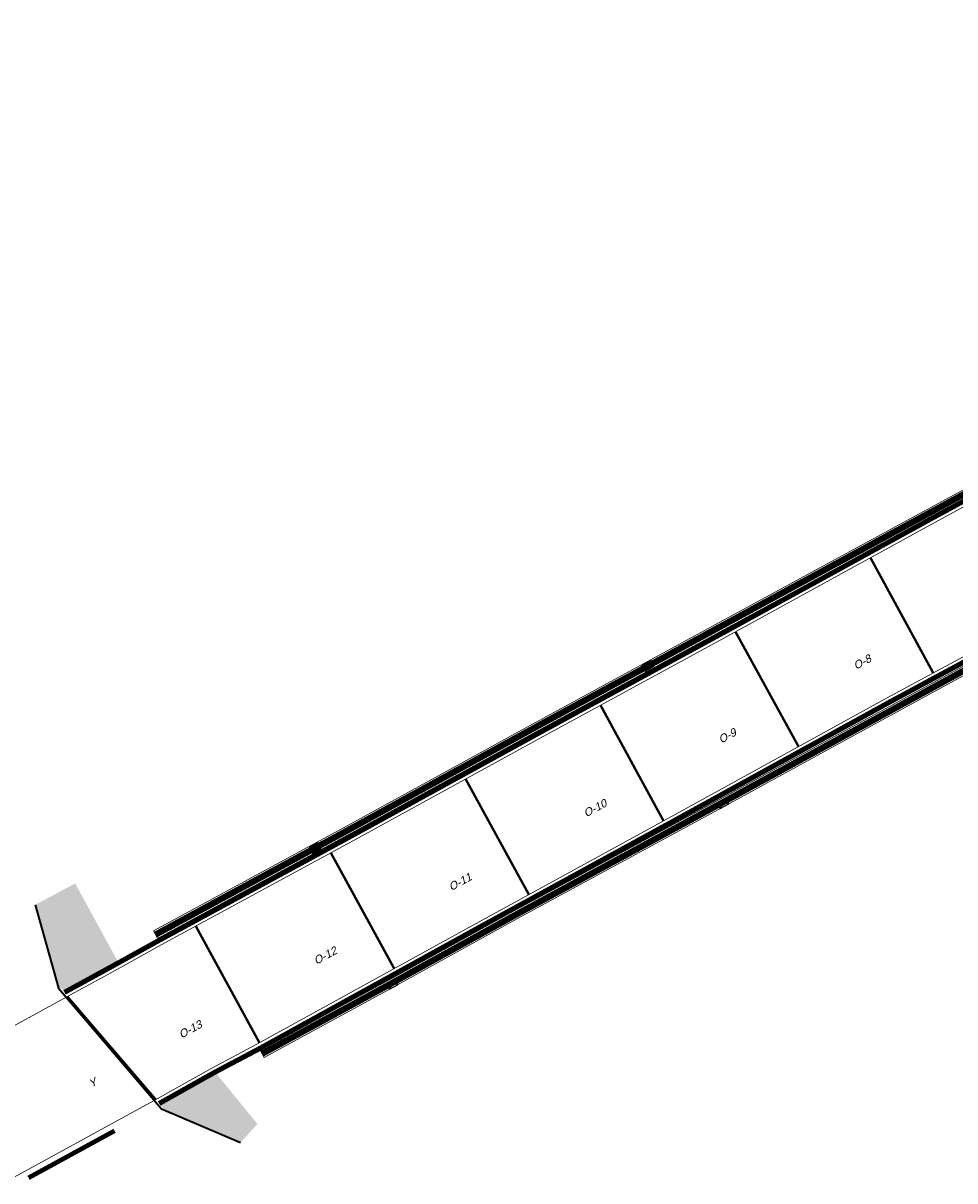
# Model space of a CAD drawing. Header units: metres. Extents: x 182509 to 183878, y 386458 to 386776.
# Tile 3 of 6: x 182714 to 182788, y 386641 to 386732. Entities that reach past the tile are written whole.
import ezdxf

# ---------------------------------------------------------------- set-up
doc = ezdxf.new("R2010")
doc.units = ezdxf.units.M
doc.linetypes.add('DASHED', pattern=[19.05, 12.7, -6.35])
doc.linetypes.add('DASHED2', pattern=[0.375, 0.25, -0.125])
for name, color, linetype, lineweight in [('B-WE-RI-HWA_GOOT_MOLGOOT-KEERMUUR-G', 174, 'DASHED', 18), ('B-WE-VH-KANTVERHARDING-G', 5, 'Continuous', 18), ('N-WE-AM-DETAIL2-GD1', 7, 'DASHED', 40), ('N-WE-BV-LEUNING-G', 210, 'BV-LEUNING-SO', 35), ('N-WE-RI-HWA_KOLK_STRAATKOLK-S-250', 150, 'Continuous', 25), ('N-WE-WE-VOEG KUNSTWERK', 197, 'DASHED2', 25), ('V-WE-GR-BEPLANTING- HOOGTE 2', 125, 'Continuous', 25)]:
    doc.layers.add(name, color=color, linetype=linetype, lineweight=lineweight)
doc.styles.add('ARIAL', font='arial.ttf')
doc.linetypes.add('BV-LEUNING-SO', pattern='A,1,[69,NLCS.SHX,S=0.2,R=0,X=0,Y=0],1', length=2)

# ---------------------------------------------------------------- blocks, each defined once
blk = doc.blocks.new('SRI-KOLK_STRAAT-SO')
h = blk.add_hatch(color=256)
h.dxf.hatch_style = 1
h.paths.add_polyline_path([(-1.125, 1.5), (-1.125, 0), (0, 0.75)])
h.paths.add_polyline_path([(1.125, 1.5), (0, 0.75), (1.125, 0)])
for p, q in [((-1.125, 0), (1.125, 1.5)), ((1.125, 0), (-1.125, 1.5))]:
    blk.add_line(p, q)
blk.add_lwpolyline([(-1.125, 0), (1.125, 0), (1.125, 1.5), (-1.125, 1.5)], close=True)

msp = doc.modelspace()

# ---------------------------------------------------------------- hatches: boundary and pattern name
at = {"layer": 'V-WE-GR-BEPLANTING- HOOGTE 2'}
h = msp.add_hatch(color=256, dxfattribs=at)
h.dxf.hatch_style = 1
h.paths.add_polyline_path([(182718.266, 386664.145), (182715.094, 386662.452), (182716.937, 386655.839), (182717.056, 386655.904), (182717.286, 386655.662), (182721.611, 386658.028)])
h = msp.add_hatch(color=256, dxfattribs=at)
h.dxf.hatch_style = 1
h.paths.add_polyline_path([(182725.063, 386646.535), (182725.239, 386646.329), (182725.121, 386646.264), (182731.379, 386643.586), (182732.726, 386645.069), (182729.497, 386649.022)])

# ---------------------------------------------------------------- linework, layer by layer
at = {"layer": 'B-WE-RI-HWA_GOOT_MOLGOOT-KEERMUUR-G', "const_width": 0.5, "flags": 128}
for points, elevation in [([(182724.643, 386660.088), (182724.924, 386660.244), (182739.709, 386668.265), (182754.957, 386676.635), (182769.882, 386684.754), (182790.255, 386695.834), (182803.006, 386702.827), (182826.541, 386715.715), (182856.688, 386732.107)], 25.031), ([(182733.1, 386650.638), (182743.158, 386656.109), (182753.212, 386661.657), (182769.496, 386670.496), (182779.25, 386675.829), (182795.798, 386684.862), (182806.507, 386690.691), (182822.05, 386699.161), (182832.843, 386705.071), (182849.468, 386714.156), (182862.342, 386721.181)], 25.046)]:
    msp.add_lwpolyline(points, dxfattribs=dict(at, elevation=elevation))
at = {"layer": 'B-WE-VH-KANTVERHARDING-G'}
msp.add_line((182733.258, 386650.348, 25.046), (182732.943, 386650.928, 25.046), dxfattribs=at)
at = {"layer": 'B-WE-VH-KANTVERHARDING-G', "flags": 128}
for points, elevation in [([(182724.481, 386660.381), (182724.763, 386660.538), (182739.548, 386668.559), (182754.797, 386676.929), (182769.722, 386685.049), (182790.095, 386696.128), (182802.845, 386703.12), (182826.38, 386716.009), (182856.528, 386732.402)], 25.031), ([(182724.805, 386659.795), (182725.085, 386659.95), (182739.869, 386667.971), (182755.118, 386676.341), (182770.042, 386684.46), (182790.416, 386695.54), (182803.167, 386702.533), (182826.701, 386715.421), (182856.074, 386731.392)], 25.031), ([(182732.943, 386650.928), (182743, 386656.399), (182753.053, 386661.947), (182769.338, 386670.786), (182779.091, 386676.118), (182795.64, 386685.152), (182806.349, 386690.981), (182821.892, 386699.45), (182832.685, 386705.361), (182849.31, 386714.445), (182861.637, 386721.172)], 25.046), ([(182733.258, 386650.348), (182743.317, 386655.82), (182753.37, 386661.368), (182769.654, 386670.206), (182779.408, 386675.539), (182795.956, 386684.572), (182806.665, 386690.401), (182822.208, 386698.871), (182833.002, 386704.782), (182849.626, 386713.866), (182862.5, 386720.891)], 25.046), ([(182714.494, 386640.935), (182721.315, 386644.66)], 27.131), ([(182714.638, 386640.672), (182721.459, 386644.396)], 27.131)]:
    msp.add_lwpolyline(points, dxfattribs=dict(at, elevation=elevation))
for points in [[(182560.482, 386569.353), (182569.706, 386574.393), (182582.101, 386581.132), (182599.715, 386590.779), (182617.737, 386600.569), (182619.714, 386601.642), (182635.815, 386610.459), (182653.348, 386620.054), (182672.727, 386630.542), (182692.883, 386641.618), (182697.128, 386643.949), (182717.61, 386655.156), (182721.398, 386657.227), (182725.094, 386659.269), (182740.157, 386667.444), (182755.406, 386675.814), (182770.33, 386683.933), (182786.431, 386692.763), (182803.453, 386702.005), (182809.886, 386705.501), (182826.989, 386714.894), (182845.011, 386724.677), (182856.355, 386730.85)], [(182565.481, 386560.205), (182586.816, 386571.827), (182604.713, 386581.6), (182630.977, 386595.923), (182640.407, 386601.21), (182657.241, 386610.268), (182683.508, 386624.632), (182696.289, 386631.61), (182696.638, 386631.8), (182699.777, 386633.416), (182704.517, 386635.99), (182724.774, 386647.061), (182729.109, 386649.496), (182732.685, 386651.386), (182750.311, 386661.114), (182765.863, 386669.622), (182782.644, 386678.858), (182800.492, 386688.487), (182822.48, 386700.539), (182843.007, 386711.727), (182861.352, 386721.707)], [(182724.805, 386659.795), (182724.481, 386660.381)]]:
    msp.add_lwpolyline(points, dxfattribs=at)
at = {"layer": 'B-WE-VH-KANTVERHARDING-G', "const_width": 0.4, "flags": 128}
for points, elevation in [([(182717.418, 386655.507), (182721.205, 386657.578), (182724.902, 386659.62), (182739.965, 386667.795), (182755.214, 386676.165), (182770.138, 386684.284), (182786.239, 386693.114), (182803.262, 386702.357), (182809.694, 386705.852), (182826.797, 386715.245), (182844.82, 386725.028), (182856.132, 386731.184)], 25.547), ([(182724.93, 386646.691), (182724.966, 386646.71), (182729.3, 386649.145), (182732.875, 386651.034), (182750.504, 386660.763), (182766.055, 386669.271), (182782.835, 386678.507), (182800.683, 386688.136), (182822.672, 386700.188), (182843.198, 386711.376), (182861.538, 386721.353)], 25.573)]:
    msp.add_lwpolyline(points, dxfattribs=dict(at, elevation=elevation))
at = {"layer": 'N-WE-AM-DETAIL2-GD1'}
for p, q in [((182786.354, 386680.86), (182781.367, 386689.986)), ((182775.649, 386675.008), (182770.67, 386684.119)), ((182764.96, 386669.128), (182759.953, 386678.288)), ((182754.257, 386663.272), (182749.249, 386672.435)), ((182743.567, 386657.392), (182738.55, 386666.572)), ((182732.886, 386651.497), (182727.828, 386660.753)), ((182724.665, 386647.001), (182717.668, 386655.188))]:
    msp.add_line(p, q, dxfattribs=at)
at = {"layer": 'N-WE-BV-LEUNING-G', "ltscale": 10, "elevation": 27.128, "flags": 128}
msp.add_lwpolyline([(182715.094, 386662.452), (182716.937, 386655.838), (182725.12, 386646.264), (182731.379, 386643.586)], dxfattribs=at)
at = {"layer": 'N-WE-WE-VOEG KUNSTWERK', "ltscale": 15, "const_width": 0.3, "elevation": 27.131, "flags": 128}
msp.add_lwpolyline([(182714.566, 386640.804), (182721.387, 386644.528)], dxfattribs=at)

# ---------------------------------------------------------------- block references
at = {"layer": 'N-WE-RI-HWA_KOLK_STRAATKOLK-S-250', "xscale": 0.35, "yscale": 0.35, "zscale": 0.35}
for p, rotation in [((182763.585, 386681.65, 25.031), 208.7500044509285), ((182769.798, 386670.285, 25.046), 28.66763531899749), ((182737.178, 386667.198, 25.031), 208.7500044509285), ((182743.555, 386655.951, 25.046), 28.89321069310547)]:
    msp.add_blockref('SRI-KOLK_STRAAT-SO', p, dxfattribs=dict(at, rotation=rotation))

# ---------------------------------------------------------------- texts
at = {"layer": 'N-WE-AM-DETAIL2-GD1', "style": 'ARIAL', "oblique": 15}
for s, p in [('O-8', (182780.22, 386681.086, 25.012)), ('O-9', (182769.515, 386675.236, 25.012)), ('O-10', (182758.809, 386669.385, 25.012)), ('O-11', (182748.104, 386663.534, 25.012)), ('O-12', (182737.398, 386657.684, 25.012)), ('O-13', (182726.692, 386651.833, 25.012)), ('Y', (182719.547, 386647.918, 25.012))]:
    msp.add_text(s, height=0.625, rotation=28.62182, dxfattribs=at).set_placement(p)

doc.saveas('drawing.dxf')
